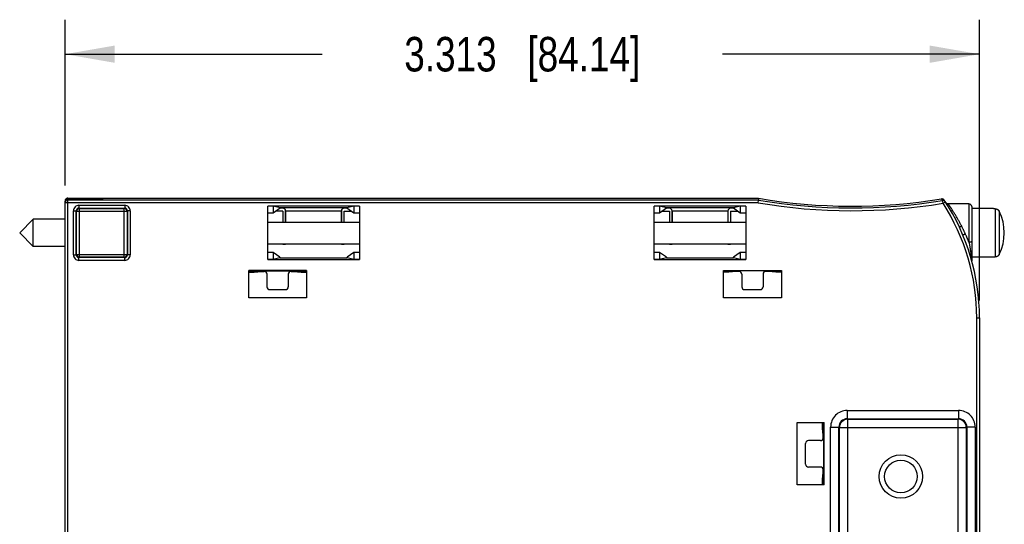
# Model space of a CAD drawing. Header units: inches. Extents: x 0 to 22, y 0 to 17.
# Tile 7 of 21: x 6.7 to 10.3, y 6.8 to 8.6. Entities that reach past the tile are written whole.
import ezdxf

# ---------------------------------------------------------------- set-up
doc = ezdxf.new("R2010")
doc.units = ezdxf.units.IN
doc.header["$LTSCALE"] = 1.21
doc.header["$MEASUREMENT"] = 0
doc.layers.get('0').update_dxf_attribs({"linetype": 'CONTINUOUS'})
doc.layers.add('DIMENSIONS', color=7, linetype='CONTINUOUS')
doc.styles.get("Standard").update_dxf_attribs({"font": 'txt', "width": 0.8})
doc.dimstyles.new('DIMSTYLE_1', dxfattribs={"dimtxt": 0.125, "dimasz": 0.18, "dimexe": 0.18, "dimexo": 0.0625, "dimgap": 0.09, "dimtad": 0, "dimtih": 1, "dimtoh": 1, "dimdec": 3, "dimzin": 4, "dimdsep": 46, "dimtxsty": 'STANDARD', "dimblk": '_FILLED', "dimblk1": '_FILLED', "dimblk2": '_FILLED', "dimcen": 0.09, "dimadec": 0, "dimazin": 0, "dimtp": 0.01, "dimtm": 0.01, "dimtfac": 1, "dimtdec": 3, "dimtofl": 0, "dimtmove": 0, "dimatfit": 3, "dimldrblk": '_FILLED', "dimfxl": 1, "dimtolj": 1, "dimtzin": 4, "dimarcsym": 0})

# ---------------------------------------------------------------- blocks, each defined once
blk = doc.blocks.new('_FILLED')
at = {"color": 0, "linetype": 'BYBLOCK'}
blk.add_solid([(0, 0), (-1, 0.174), (-1, -0.174)], dxfattribs=at)
blk = doc.blocks.new('*D2')
at = {"layer": 'DIMENSIONS', "color": 2, "linetype": 'CONTINUOUS'}
for p, q in [((6.8595, 8.0132), (6.8595, 8.6141)), ((10.172, 7.5964), (10.172, 8.6141)), ((6.8595, 8.4891), (7.7907, 8.4891)), ((10.172, 8.4891), (9.2407, 8.4891))]:
    blk.add_line(p, q, dxfattribs=at)
at = {"layer": 'DIMENSIONS', "color": 2, "linetype": 'CONTINUOUS', "xscale": 0.18, "yscale": 0.18, "zscale": 0.18, "rotation": 180}
blk.add_blockref('_FILLED', (6.8595, 8.4891), dxfattribs=at)
at = {"layer": 'DIMENSIONS', "color": 2, "linetype": 'CONTINUOUS', "xscale": 0.18, "yscale": 0.18, "zscale": 0.18}
blk.add_blockref('_FILLED', (10.172, 8.4891), dxfattribs=at)
at = {"layer": 'DIMENSIONS', "color": 2, "linetype": 'CONTINUOUS', "insert": (8.5157, 8.5516), "char_height": 0.125, "width": 1.325, "attachment_point": 2, "line_spacing_factor": 0.9}
blk.add_mtext('3.313{\\Ftxt.shx;\\W1.000000;\\H0.125000; }[84.14]', dxfattribs=at)

msp = doc.modelspace()

# ---------------------------------------------------------------- linework, layer by layer
at = {"color": 7, "linetype": 'CONTINUOUS'}
for p, q in [((6.8595, 3.8615), (6.8595, 7.9572)), ((6.8595, 7.9548), (6.86, 7.9548)), ((6.8695, 7.9648), (6.8693, 7.9616)), ((6.8694, 7.9672), (9.372, 7.9672)), ((6.8695, 7.9672), (6.8695, 7.9648)), ((6.8695, 7.9648), (6.9555, 7.9648)), ((6.9603, 7.9616), (6.8695, 7.9615)), ((6.8695, 3.8515), (6.8695, 7.9615)), ((6.8695, 7.9615), (6.8695, 7.9615)), ((9.3714, 7.9607), (6.8695, 7.9607)), ((6.9555, 7.9648), (6.9553, 7.9616)), ((6.9935, 7.9618), (6.9555, 7.9616)), ((6.9555, 7.9616), (6.9555, 7.9616)), ((6.9661, 7.9616), (6.9603, 7.9616)), ((6.971, 7.9616), (6.9661, 7.9616)), ((6.9762, 7.9616), (6.971, 7.9616)), ((6.9804, 7.9617), (6.9762, 7.9616)), ((6.9838, 7.9617), (6.9804, 7.9617)), ((6.9867, 7.9617), (6.9838, 7.9617)), ((6.989, 7.9617), (6.9867, 7.9617)), ((6.9907, 7.9618), (6.989, 7.9617)), ((6.9918, 7.9618), (6.9907, 7.9618)), ((6.9925, 7.9618), (6.9918, 7.9618)), ((6.9928, 7.9618), (6.9925, 7.9618)), ((6.9931, 7.9618), (6.9928, 7.9618)), ((6.9933, 7.9618), (6.9931, 7.9618)), ((6.9934, 7.9618), (6.9933, 7.9618)), ((6.9935, 7.9618), (6.9934, 7.9618)), ((6.9934, 7.9618), (6.9934, 7.9618)), ((6.9945, 7.9619), (6.9935, 7.9618)), ((6.9935, 7.9618), (6.9935, 7.9618)), ((6.9945, 7.9644), (6.9945, 7.9619)), ((9.3706, 7.9507), (9.3714, 7.9607)), ((9.372, 7.9672), (9.3714, 7.9607)), ((10.0399, 7.9493), (10.0382, 7.9591)), ((10.0399, 7.9493), (10.0483, 7.9547)), ((9.3706, 7.9507), (6.8595, 7.9507)), ((6.8897, 7.7621), (6.8897, 7.9216)), ((6.8897, 7.9216), (6.8997, 7.9216)), ((6.8997, 7.7621), (6.8997, 7.9216)), ((6.8997, 7.9216), (6.9013, 7.92)), ((6.9013, 7.7637), (6.9013, 7.92)), ((6.9013, 7.92), (7.0838, 7.92)), ((6.9097, 7.9416), (6.9097, 7.9316)), ((6.9097, 7.9416), (7.0754, 7.9416)), ((6.9097, 7.9316), (6.9113, 7.93)), ((6.9097, 7.9316), (7.0754, 7.9316)), ((6.9113, 7.7537), (6.9113, 7.93)), ((6.9113, 7.93), (7.0738, 7.93)), ((7.0754, 7.9316), (7.0738, 7.93)), ((7.0738, 7.7537), (7.0738, 7.93)), ((7.0754, 7.9416), (7.0754, 7.9316)), ((7.0854, 7.9216), (7.0838, 7.92)), ((7.0838, 7.92), (7.0838, 7.7637)), ((7.0854, 7.9216), (7.0854, 7.7621)), ((7.0954, 7.9216), (7.0854, 7.9216)), ((7.0954, 7.9216), (7.0954, 7.7621)), ((7.5934, 7.745), (7.5934, 7.9387)), ((7.9255, 7.9387), (7.5934, 7.9387)), ((7.6134, 7.9381), (7.5934, 7.9381)), ((7.6134, 7.9381), (7.6134, 7.9136)), ((7.6384, 7.9323), (7.6134, 7.9381)), ((7.6384, 7.9308), (7.6134, 7.9136)), ((7.6485, 7.921), (7.6241, 7.921)), ((7.6384, 7.9323), (7.6384, 7.9308)), ((7.8805, 7.9323), (7.6384, 7.9323)), ((7.6484, 7.9308), (7.6384, 7.9308)), ((7.6485, 7.921), (7.6485, 7.8812)), ((7.6584, 7.9208), (7.6584, 7.8812)), ((7.6585, 7.8812), (7.6585, 7.921)), ((7.8605, 7.921), (7.6585, 7.921)), ((7.8605, 7.8812), (7.8605, 7.921)), ((7.8605, 7.9208), (7.8605, 7.8812)), ((7.8805, 7.9308), (7.8705, 7.9308)), ((7.8705, 7.8812), (7.8705, 7.921)), ((7.8705, 7.921), (7.8948, 7.921)), ((7.9055, 7.9381), (7.8805, 7.9323)), ((7.8805, 7.9323), (7.8805, 7.9308)), ((7.9055, 7.9136), (7.8805, 7.9308)), ((7.9055, 7.9381), (7.9055, 7.9136)), ((7.9255, 7.9381), (7.9055, 7.9381)), ((7.9255, 7.9387), (7.9255, 7.745)), ((8.9934, 7.745), (8.9934, 7.9387)), ((9.3255, 7.9387), (8.9934, 7.9387)), ((9.0134, 7.9381), (8.9934, 7.9381)), ((9.0134, 7.9381), (9.0134, 7.9136)), ((9.0384, 7.9323), (9.0134, 7.9381)), ((9.0384, 7.9308), (9.0134, 7.9136)), ((9.0241, 7.921), (9.0485, 7.921)), ((9.0384, 7.9323), (9.0384, 7.9308)), ((9.2805, 7.9323), (9.0384, 7.9323)), ((9.0484, 7.9308), (9.0384, 7.9308)), ((9.0485, 7.921), (9.0485, 7.8812)), ((9.0584, 7.9208), (9.0584, 7.8812)), ((9.0585, 7.8812), (9.0585, 7.921)), ((9.2605, 7.921), (9.0585, 7.921)), ((9.2605, 7.921), (9.2605, 7.8812)), ((9.2605, 7.9208), (9.2605, 7.8812)), ((9.2805, 7.9308), (9.2705, 7.9308)), ((9.2705, 7.921), (9.2705, 7.8812)), ((9.2705, 7.921), (9.2948, 7.921)), ((9.3055, 7.9381), (9.2805, 7.9323)), ((9.2805, 7.9323), (9.2805, 7.9308)), ((9.3055, 7.9136), (9.2805, 7.9308)), ((9.3055, 7.9381), (9.3055, 7.9136)), ((9.3255, 7.9381), (9.3055, 7.9381)), ((9.3255, 7.9387), (9.3255, 7.745)), ((10.0507, 7.9509), (10.0503, 7.9515)), ((10.134, 7.9469), (10.0588, 7.9469)), ((10.134, 7.9469), (10.134, 7.8076)), ((10.144, 7.9369), (10.144, 7.7407)), ((10.2227, 7.9301), (10.144, 7.9304)), ((10.2227, 7.929), (10.2227, 7.9301)), ((10.2294, 7.929), (10.2227, 7.929)), ((10.2294, 7.929), (10.2294, 7.7547)), ((10.2433, 7.9203), (10.2433, 7.7634)), ((6.7442, 7.8911), (6.695, 7.8419)), ((6.7442, 7.7926), (6.7442, 7.8911)), ((6.8595, 7.8911), (6.7442, 7.8911)), ((7.6134, 7.9136), (7.5934, 7.9136)), ((7.9255, 7.9136), (7.9055, 7.9136)), ((9.0134, 7.9136), (8.9934, 7.9136)), ((9.3255, 7.9136), (9.3055, 7.9136)), ((7.5934, 7.8812), (7.9255, 7.8812)), ((8.9934, 7.8812), (9.3255, 7.8812)), ((6.7442, 7.7926), (6.695, 7.8419)), ((6.8595, 7.7926), (6.7442, 7.7926)), ((7.5934, 7.8025), (7.9255, 7.8025)), ((7.6485, 7.8025), (7.6485, 7.801)), ((7.6485, 7.801), (7.6584, 7.8012)), ((7.6584, 7.8012), (7.6585, 7.8012)), ((7.6585, 7.8014), (7.6585, 7.8025)), ((7.6585, 7.801), (7.6585, 7.8012)), ((7.8605, 7.8012), (7.6585, 7.8012)), ((7.8605, 7.8014), (7.8605, 7.8025)), ((7.8605, 7.801), (7.8605, 7.8012)), ((7.8605, 7.8012), (7.8605, 7.8012)), ((7.8605, 7.8012), (7.8705, 7.801)), ((7.8705, 7.801), (7.8705, 7.8025)), ((8.9934, 7.8025), (9.3255, 7.8025)), ((9.0485, 7.8025), (9.0485, 7.801)), ((9.0485, 7.801), (9.0584, 7.8012)), ((9.0584, 7.8012), (9.0585, 7.8012)), ((9.0585, 7.8014), (9.0585, 7.8025)), ((9.0585, 7.801), (9.0585, 7.8012)), ((9.2605, 7.8012), (9.0585, 7.8012)), ((9.2605, 7.8025), (9.2605, 7.8014)), ((9.2605, 7.801), (9.2605, 7.8012)), ((9.2605, 7.8012), (9.2705, 7.801)), ((9.2605, 7.8012), (9.2605, 7.8012)), ((9.2705, 7.8025), (9.2705, 7.801)), ((6.8897, 7.7621), (6.8997, 7.7621)), ((6.8997, 7.7621), (6.9013, 7.7637)), ((6.9013, 7.7637), (7.0838, 7.7637)), ((6.9097, 7.7521), (6.9113, 7.7537)), ((6.9097, 7.7421), (6.9097, 7.7521)), ((7.0754, 7.7521), (6.9097, 7.7521)), ((7.0754, 7.7421), (6.9097, 7.7421)), ((7.0738, 7.7537), (6.9113, 7.7537)), ((7.0754, 7.7521), (7.0738, 7.7537)), ((7.0754, 7.7421), (7.0754, 7.7521)), ((7.0854, 7.7621), (7.0838, 7.7637)), ((7.0954, 7.7621), (7.0854, 7.7621)), ((7.6134, 7.7702), (7.5934, 7.7702)), ((7.6134, 7.7457), (7.5934, 7.7457)), ((7.5934, 7.745), (7.9255, 7.745)), ((7.6134, 7.7702), (7.6134, 7.7457)), ((7.6376, 7.7534), (7.6134, 7.7702)), ((7.6376, 7.7512), (7.6134, 7.7457)), ((7.6376, 7.7534), (7.6376, 7.7512)), ((7.6376, 7.7534), (7.6376, 7.7512)), ((7.6376, 7.7512), (7.8813, 7.7512)), ((7.9055, 7.7702), (7.8813, 7.7534)), ((7.8813, 7.7512), (7.8813, 7.7534)), ((7.8813, 7.7512), (7.8813, 7.7534)), ((7.9055, 7.7457), (7.8813, 7.7512)), ((7.9055, 7.7702), (7.9055, 7.7457)), ((7.9255, 7.7702), (7.9055, 7.7702)), ((7.9255, 7.7457), (7.9055, 7.7457)), ((9.0134, 7.7702), (8.9934, 7.7702)), ((9.0134, 7.7457), (8.9934, 7.7457)), ((8.9934, 7.745), (9.3255, 7.745)), ((9.0134, 7.7702), (9.0134, 7.7457)), ((9.0376, 7.7534), (9.0134, 7.7702)), ((9.0376, 7.7512), (9.0134, 7.7457)), ((9.0376, 7.7534), (9.0376, 7.7512)), ((9.0376, 7.7534), (9.0376, 7.7512)), ((9.0376, 7.7512), (9.2813, 7.7512)), ((9.3055, 7.7702), (9.2813, 7.7534)), ((9.2813, 7.7512), (9.2813, 7.7534)), ((9.2813, 7.7512), (9.2813, 7.7534)), ((9.3055, 7.7457), (9.2813, 7.7512)), ((9.3055, 7.7702), (9.3055, 7.7457)), ((9.3255, 7.7702), (9.3055, 7.7702)), ((9.3255, 7.7457), (9.3055, 7.7457)), ((10.2227, 7.7536), (10.144, 7.7533)), ((10.144, 7.7407), (10.144, 7.7409)), ((10.2227, 7.7536), (10.2227, 7.7547)), ((10.2227, 7.7547), (10.2294, 7.7547)), ((7.5245, 7.6063), (7.5245, 7.7055)), ((7.7345, 7.7055), (7.5245, 7.7055)), ((7.5245, 7.7049), (7.5445, 7.7049)), ((7.5445, 7.7049), (7.5445, 7.6999)), ((7.5445, 7.7049), (7.5709, 7.704)), ((7.688, 7.704), (7.7145, 7.7049)), ((7.7145, 7.7049), (7.7145, 7.6999)), ((7.7145, 7.7049), (7.7345, 7.7049)), ((7.7345, 7.7055), (7.7345, 7.6063)), ((9.2445, 7.6063), (9.2445, 7.7055)), ((9.2445, 7.7055), (9.4545, 7.7055)), ((9.2645, 7.7049), (9.2445, 7.7049)), ((9.2645, 7.7049), (9.2645, 7.6999)), ((9.2909, 7.704), (9.2645, 7.7049)), ((9.4345, 7.7049), (9.408, 7.704)), ((9.4345, 7.7049), (9.4345, 7.6999)), ((9.4545, 7.7049), (9.4345, 7.7049)), ((9.4545, 7.7055), (9.4545, 7.6063)), ((7.5245, 7.6999), (7.5445, 7.6999)), ((7.5445, 7.6999), (7.5709, 7.7025)), ((7.5709, 7.704), (7.5709, 7.7025)), ((7.5709, 7.704), (7.688, 7.704)), ((7.5709, 7.7025), (7.5809, 7.7025)), ((7.5909, 7.6925), (7.5909, 7.6463)), ((7.668, 7.6925), (7.668, 7.6463)), ((7.678, 7.7025), (7.688, 7.7025)), ((7.688, 7.704), (7.688, 7.7025)), ((7.688, 7.7025), (7.7145, 7.6999)), ((7.7145, 7.6999), (7.7345, 7.6999)), ((9.2645, 7.6999), (9.2445, 7.6999)), ((9.2909, 7.7025), (9.2645, 7.6999)), ((9.2909, 7.704), (9.2909, 7.7025)), ((9.408, 7.704), (9.2909, 7.704)), ((9.3009, 7.7025), (9.2909, 7.7025)), ((9.3109, 7.6925), (9.3109, 7.6463)), ((9.388, 7.6925), (9.388, 7.6463)), ((9.408, 7.7025), (9.398, 7.7025)), ((9.408, 7.704), (9.408, 7.7025)), ((9.4345, 7.6999), (9.408, 7.7025)), ((9.4545, 7.6999), (9.4345, 7.6999)), ((7.6009, 7.6363), (7.658, 7.6363)), ((9.3209, 7.6363), (9.378, 7.6363)), ((7.7345, 7.6063), (7.5245, 7.6063)), ((9.4545, 7.6063), (9.2445, 7.6063)), ((10.162, 7.5339), (10.172, 7.5339)), ((10.162, 4.2849), (10.162, 7.5339)), ((10.172, 7.5339), (10.172, 4.2849)), ((9.6927, 7.1986), (9.6927, 7.1686)), ((9.6927, 7.1986), (10.0962, 7.1986)), ((10.0962, 7.1986), (10.0962, 7.1686)), ((9.512, 6.9287), (9.512, 7.1544)), ((9.512, 7.1544), (9.6093, 7.1544)), ((9.6037, 7.1344), (9.6037, 7.1544)), ((9.6063, 7.1094), (9.6037, 7.1344)), ((9.6086, 7.1344), (9.6037, 7.1344)), ((9.6078, 7.1094), (9.6086, 7.1344)), ((9.6086, 7.1344), (9.6086, 7.1544)), ((9.6093, 6.9287), (9.6093, 7.1544)), ((9.6327, 4.6801), (9.6327, 7.1386)), ((9.6327, 7.1386), (9.6627, 7.1386)), ((9.6627, 4.6801), (9.6627, 7.1386)), ((9.6627, 7.1386), (9.6646, 7.1367)), ((9.6646, 4.682), (9.6646, 7.1367)), ((9.6646, 7.1367), (10.1243, 7.1367)), ((9.6927, 7.1686), (10.0962, 7.1686)), ((9.6927, 7.1686), (9.6946, 7.1667)), ((9.6946, 4.652), (9.6946, 7.1667)), ((9.6946, 7.1667), (10.0943, 7.1667)), ((10.0962, 7.1686), (10.0943, 7.1667)), ((10.0943, 4.652), (10.0943, 7.1667)), ((10.1262, 7.1386), (10.1243, 7.1367)), ((10.1243, 7.1367), (10.1243, 4.682)), ((10.1562, 7.1386), (10.1262, 7.1386)), ((10.1262, 7.1386), (10.1262, 4.6801)), ((10.1562, 7.1386), (10.1562, 4.6801)), ((9.6063, 7.0994), (9.6063, 7.1094)), ((9.6078, 7.1094), (9.6063, 7.1094)), ((9.6078, 6.9737), (9.6078, 7.1094)), ((9.542, 7.0036), (9.542, 7.0794)), ((9.5963, 7.0894), (9.5527, 7.0894)), ((9.5963, 6.9937), (9.5526, 6.9937)), ((9.6037, 6.9487), (9.6063, 6.9737)), ((9.6063, 6.9737), (9.6063, 6.9837)), ((9.6078, 6.9737), (9.6063, 6.9737)), ((9.6086, 6.9487), (9.6078, 6.9737)), ((9.6093, 6.9287), (9.512, 6.9287)), ((9.6086, 6.9487), (9.6037, 6.9487)), ((9.6037, 6.9287), (9.6037, 6.9487)), ((9.6086, 6.9287), (9.6086, 6.9487))]:
    msp.add_line(p, q, dxfattribs=at)
msp.add_lwpolyline([(10.0588, 7.9469), (10.0583, 7.9469), (10.0576, 7.9469), (10.0569, 7.947), (10.0562, 7.9472), (10.0556, 7.9474), (10.055, 7.9476), (10.0543, 7.9479), (10.0537, 7.9482), (10.0532, 7.9486), (10.0526, 7.949), (10.0521, 7.9494), (10.0516, 7.9499), (10.0511, 7.9504), (10.0507, 7.9509)], dxfattribs=at)
for radius in [0.0787, 0.0591]:
    msp.add_circle((9.8872, 6.9594), radius, dxfattribs=at)
for centre, radius, start, end in [((6.8695, 7.9548), 0.01, 89.9988, 179.9988), ((6.8696, 7.9572), 0.0101, 135.5681, 180.0528), ((6.8695, 7.9515), 0.01, 90.0131, 180), ((6.8695, 7.9507), 0.01, 89.9989, 175.9083), ((6.9945, 7.9544), 0.01, 89.9998, 132.9119), ((6.9945, 7.9519), 0.01, 90, 96.8279), ((9.7094, 9.9382), 2.0062, 260.3014, 279.4339), ((9.7094, 9.9382), 1.9997, 260.2855, 279.3525), ((10.036, 7.9552), 0.01, 33.2871, 99.3554), ((9.3889, 7.5431), 0.7712, 32.6508, 33.1805), ((10.0399, 7.9493), 0.01, 32.7543, 99.4387), ((9.3942, 7.5339), 0.7778, 0, 33.2863), ((6.8695, 7.9507), 0.01, 175.9085, 179.9995), ((6.9097, 7.9216), 0.02, 89.9915, 180.0086), ((6.9097, 7.9216), 0.00998, 89.9348, 180.0652), ((6.9113, 7.92), 0.01, 90.0479, 179.9521), ((7.0738, 7.92), 0.01, 0.0479, 89.9521), ((7.0754, 7.9216), 0.02, 359.9915, 90.0086), ((7.0754, 7.9216), 0.00998, 359.9348, 90.0652), ((9.7094, 9.9382), 2.0162, 260.3255, 279.4339), ((9.3942, 7.5339), 0.7678, 0, 32.7539), ((10.134, 7.9369), 0.01, 0, 90), ((10.0871, 7.8419), 0.1748, 333.347, 26.653), ((6.9097, 7.7621), 0.02, 179.9915, 270.0086), ((6.9097, 7.7621), 0.00998, 179.9348, 270.0652), ((6.9113, 7.7637), 0.01, 180.0479, 269.9521), ((7.0738, 7.7637), 0.01, 270.0479, 359.9521), ((7.0754, 7.7621), 0.02, 269.9915, 0.0086), ((7.0754, 7.7621), 0.00998, 269.9348, 0.0652), ((9.6927, 7.1386), 0.06, 89.9916, 180.0084), ((10.0962, 7.1386), 0.06, 359.9916, 90.0084), ((9.6927, 7.1386), 0.03, 89.9353, 180.0647), ((9.6946, 7.1367), 0.03, 90.0477, 179.9523), ((10.0943, 7.1367), 0.03, 0.0477, 89.9523), ((10.0962, 7.1386), 0.03, 359.9353, 90.0647)]:
    msp.add_arc(centre, radius, start, end, dxfattribs=at)
for centre, major_axis, ratio, start_param, end_param in [((7.6484, 7.9208), (0.00708, 0.00708), 0.999315, -0.785056, 0.785056), ((7.8705, 7.9208), (0.00708, -0.00708), 0.999315, 2.356537, 3.926648), ((9.0484, 7.9208), (0.00708, 0.00708), 0.999315, -0.785056, 0.785056), ((9.2705, 7.9208), (0.00708, -0.00708), 0.999315, 2.356537, 3.926648), ((7.6276, 7.7534), (0.01, 0), 0.026186, 0, 0.037908), ((7.6276, 7.7512), (0.01, 0), 0.008727, -0.037908, -0.008727), ((7.8913, 7.7534), (0.01, 0), 0.026186, 3.103685, 3.141593), ((7.8913, 7.7512), (0.01, 0), 0.008727, -3.132866, -3.103685), ((9.0276, 7.7534), (0.01, 0), 0.026186, 0, 0.037908), ((9.0276, 7.7512), (0.01, 0), 0.008727, -0.037908, -0.008727), ((9.2913, 7.7534), (0.01, 0), 0.026186, 3.103685, 3.141593), ((9.2913, 7.7512), (0.01, 0), 0.008727, -3.132866, -3.103685), ((7.5809, 7.6925), (0.00708, 0.00708), 0.999315, -0.785056, 0.785056), ((7.678, 7.6925), (0.00708, -0.00708), 0.999315, 2.356537, 3.926648), ((9.3009, 7.6925), (0.00708, 0.00708), 0.999315, -0.785056, 0.785056), ((9.398, 7.6925), (0.00708, -0.00708), 0.999315, 2.356537, 3.926648), ((7.6009, 7.6463), (-0.00394, -0.00921), 0.997794, -1.165473, 0.403725), ((7.658, 7.6463), (-0.00394, 0.00921), 0.997794, 2.737867, 4.307065), ((9.3209, 7.6463), (-0.00394, -0.00921), 0.997794, -1.165473, 0.403725), ((9.378, 7.6463), (-0.00394, 0.00921), 0.997794, 2.737867, 4.307065), ((9.5963, 7.0994), (0.01, 0), 0.999657, -1.570796, 0), ((9.5527, 7.0794), (0.0108, 0), 0.928477, 1.570796, 3.141593), ((9.5527, 7.0037), (-0.0108, -0.0007), 0.928202, -0.06069, 1.500384), ((9.5963, 6.9837), (0.00708, 0.00708), 0.999315, -0.785056, 0.785056)]:
    msp.add_ellipse(centre, major_axis=major_axis, ratio=ratio, start_param=start_param, end_param=end_param, dxfattribs=at)
for points, knots in [([(6.8694, 7.9672), (6.8691, 7.9672), (6.8684, 7.9672), (6.8675, 7.967), (6.8666, 7.9668), (6.8657, 7.9665), (6.8648, 7.9661), (6.8641, 7.9657), (6.8635, 7.9653), (6.8631, 7.965), (6.8627, 7.9647), (6.8625, 7.9644), (6.8624, 7.9643)], [0, 0, 0, 0, 0.119322, 0.239125, 0.359927, 0.482294, 0.606809, 0.734106, 0.799032, 0.864915, 0.931873, 1, 1, 1, 1]), ([(6.9555, 7.9648), (6.9568, 7.9648), (6.9593, 7.9647), (6.9631, 7.9647), (6.9668, 7.9647), (6.9704, 7.9647), (6.9739, 7.9647), (6.9772, 7.9647), (6.9797, 7.9647), (6.9817, 7.9647), (6.9831, 7.9646), (6.9844, 7.9646), (6.9856, 7.9646), (6.9868, 7.9646), (6.9879, 7.9646), (6.9889, 7.9646), (6.9899, 7.9646), (6.9907, 7.9646), (6.9915, 7.9645), (6.9921, 7.9645), (6.9925, 7.9645), (6.9928, 7.9645), (6.993, 7.9645), (6.9933, 7.9645), (6.9935, 7.9645), (6.9937, 7.9645), (6.9939, 7.9645), (6.994, 7.9645), (6.9942, 7.9644), (6.9943, 7.9644), (6.9943, 7.9644), (6.9944, 7.9644), (6.9944, 7.9644), (6.9944, 7.9644), (6.9944, 7.9644), (6.9944, 7.9644), (6.9944, 7.9644), (6.9945, 7.9644), (6.9945, 7.9644), (6.9945, 7.9644), (6.9945, 7.9644)], [0, 0, 0, 0, 0.098801, 0.196432, 0.291983, 0.384565, 0.473314, 0.557407, 0.636057, 0.673112, 0.708537, 0.742248, 0.774166, 0.804219, 0.832339, 0.858456, 0.882509, 0.904447, 0.924216, 0.941769, 0.949702, 0.957066, 0.963858, 0.970074, 0.97571, 0.980762, 0.985227, 0.989103, 0.992389, 0.995084, 0.997186, 0.998015, 0.998696, 0.998981, 0.99923, 0.999443, 0.999619, 0.999761, 0.999869, 1, 1, 1, 1]), ([(10.1076, 7.8657), (10.1067, 7.8674), (10.1049, 7.871), (10.1021, 7.8762), (10.0993, 7.8814), (10.0964, 7.8866), (10.0935, 7.8918), (10.0906, 7.8969), (10.0876, 7.902), (10.0846, 7.9071), (10.0815, 7.9122), (10.0784, 7.9172), (10.0752, 7.9222), (10.0725, 7.9264), (10.0704, 7.9297), (10.0687, 7.9322), (10.0671, 7.9346), (10.0657, 7.9367), (10.0646, 7.9383), (10.0638, 7.9395), (10.063, 7.9408), (10.0621, 7.942), (10.0614, 7.943), (10.0609, 7.9438), (10.0605, 7.9444), (10.06, 7.945), (10.0596, 7.9456), (10.0593, 7.9462), (10.059, 7.9466), (10.0588, 7.9468), (10.0588, 7.9469)], [0, 0, 0, 0, 0.0625, 0.125, 0.1875, 0.25, 0.3125, 0.375, 0.4375, 0.5, 0.5625, 0.625, 0.6875, 0.75, 0.78125, 0.8125, 0.84375, 0.875, 0.890625, 0.90625, 0.921875, 0.9375, 0.953125, 0.960937, 0.96875, 0.976562, 0.984375, 0.992187, 0.996094, 1, 1, 1, 1]), ([(10.2294, 7.929), (10.2297, 7.929), (10.2305, 7.929), (10.2315, 7.9289), (10.2326, 7.9287), (10.2337, 7.9284), (10.2347, 7.9281), (10.2357, 7.9277), (10.2367, 7.9272), (10.2376, 7.9266), (10.2385, 7.926), (10.2393, 7.9254), (10.2402, 7.9246), (10.2409, 7.9239), (10.2416, 7.923), (10.2423, 7.9222), (10.2428, 7.9212), (10.2432, 7.9206), (10.2433, 7.9203)], [0, 0, 0, 0, 0.0625, 0.124999, 0.187499, 0.249999, 0.312499, 0.374999, 0.437499, 0.499999, 0.562499, 0.624999, 0.687499, 0.749999, 0.812499, 0.874999, 0.937499, 1, 1, 1, 1]), ([(10.1076, 7.8657), (10.1073, 7.8656), (10.1068, 7.8653), (10.1059, 7.865), (10.1051, 7.8647), (10.1043, 7.8644), (10.1036, 7.8641), (10.1028, 7.8639), (10.1022, 7.8637), (10.1015, 7.8636), (10.101, 7.8635), (10.1006, 7.8634), (10.1004, 7.8634), (10.1001, 7.8633), (10.0999, 7.8633), (10.0997, 7.8633), (10.0995, 7.8633), (10.0993, 7.8633), (10.0991, 7.8634), (10.099, 7.8634), (10.0989, 7.8634), (10.0988, 7.8635), (10.0987, 7.8636), (10.0986, 7.8636), (10.0986, 7.8637), (10.0986, 7.8637)], [0, 0, 0, 0, 0.095342, 0.189092, 0.280496, 0.368817, 0.453352, 0.533434, 0.608445, 0.677823, 0.741072, 0.770268, 0.797786, 0.823589, 0.847653, 0.869961, 0.890509, 0.909311, 0.9264, 0.941839, 0.955727, 0.968219, 0.97954, 0.99, 1, 1, 1, 1]), ([(10.121, 7.8376), (10.1204, 7.8388), (10.1193, 7.8411), (10.1177, 7.8447), (10.116, 7.8482), (10.1144, 7.8518), (10.1127, 7.8553), (10.111, 7.8588), (10.1094, 7.8623), (10.1082, 7.8645), (10.1076, 7.8657)], [0, 0, 0, 0, 0.125726, 0.251477, 0.377133, 0.502578, 0.627696, 0.752375, 0.876507, 1, 1, 1, 1]), ([(10.121, 7.8376), (10.1205, 7.8374), (10.1194, 7.8369), (10.1178, 7.8362), (10.1166, 7.8357), (10.1157, 7.8353), (10.115, 7.835), (10.1144, 7.8347), (10.1139, 7.8344), (10.1134, 7.8342), (10.113, 7.834), (10.1126, 7.8338), (10.1124, 7.8337), (10.1122, 7.8336), (10.1121, 7.8335), (10.112, 7.8334), (10.1119, 7.8334), (10.1119, 7.8334)], [0, 0, 0, 0, 0.17552, 0.346084, 0.5064, 0.581146, 0.6515, 0.716917, 0.776889, 0.830955, 0.878696, 0.919748, 0.953801, 0.968123, 0.980608, 0.991238, 1, 1, 1, 1]), ([(10.134, 7.8076), (10.133, 7.8101), (10.1309, 7.8151), (10.1278, 7.8225), (10.125, 7.8288), (10.1227, 7.8338), (10.1216, 7.8363), (10.121, 7.8376)], [0, 0, 0, 0, 0.244928, 0.494067, 0.746156, 0.872931, 1, 1, 1, 1]), ([(10.144, 7.8109), (10.144, 7.8108), (10.1439, 7.8107), (10.1439, 7.8105), (10.1439, 7.8104), (10.1438, 7.8102), (10.1437, 7.8101), (10.1435, 7.8099), (10.1434, 7.8098), (10.1432, 7.8096), (10.143, 7.8095), (10.1428, 7.8093), (10.1425, 7.8092), (10.1423, 7.8091), (10.142, 7.8089), (10.1416, 7.8088), (10.141, 7.8086), (10.1403, 7.8083), (10.1395, 7.8081), (10.1387, 7.808), (10.1378, 7.8078), (10.1369, 7.8077), (10.1359, 7.8077), (10.1349, 7.8076), (10.1343, 7.8076), (10.134, 7.8076)], [0, 0, 0, 0, 0.014462, 0.029213, 0.04452, 0.06062, 0.077709, 0.095942, 0.115438, 0.136283, 0.158535, 0.182229, 0.207384, 0.233999, 0.262063, 0.291554, 0.354665, 0.422987, 0.496059, 0.573339, 0.65422, 0.73804, 0.824101, 0.91167, 1, 1, 1, 1]), ([(10.134, 7.8076), (10.1343, 7.806), (10.1348, 7.8029), (10.1357, 7.7982), (10.1365, 7.7936), (10.1373, 7.789), (10.1381, 7.7845), (10.1388, 7.7801), (10.1395, 7.7758), (10.14, 7.7723), (10.1405, 7.7695), (10.1408, 7.7675), (10.1411, 7.7655), (10.1413, 7.7635), (10.1416, 7.7615), (10.1419, 7.7596), (10.1421, 7.7577), (10.1424, 7.7561), (10.1425, 7.7548), (10.1426, 7.7539), (10.1427, 7.753), (10.1429, 7.7521), (10.143, 7.7512), (10.1431, 7.7502), (10.1432, 7.7493), (10.1433, 7.7484), (10.1434, 7.7475), (10.1435, 7.7467), (10.1435, 7.7461), (10.1436, 7.7456), (10.1436, 7.7452), (10.1437, 7.7447), (10.1437, 7.7443), (10.1437, 7.7439), (10.1438, 7.7437), (10.1438, 7.7434), (10.1438, 7.743), (10.1438, 7.7426), (10.1438, 7.7423), (10.1439, 7.7421), (10.1439, 7.7419), (10.1439, 7.7418), (10.1439, 7.7416), (10.1439, 7.7415), (10.1439, 7.7414), (10.1439, 7.7413), (10.1439, 7.7412), (10.1438, 7.7412), (10.1438, 7.7411), (10.1438, 7.7411), (10.1438, 7.7411), (10.1438, 7.7411), (10.1438, 7.7411), (10.1438, 7.7411), (10.1438, 7.7411), (10.1438, 7.7411), (10.1438, 7.7411), (10.1438, 7.7411)], [0, 0, 0, 0, 0.071642, 0.142443, 0.212284, 0.281047, 0.348612, 0.414863, 0.479698, 0.543018, 0.574082, 0.604738, 0.63498, 0.664808, 0.694219, 0.723221, 0.751821, 0.780039, 0.794015, 0.807908, 0.821727, 0.835482, 0.849183, 0.862848, 0.876496, 0.890158, 0.903873, 0.9177, 0.924683, 0.93173, 0.938869, 0.94613, 0.953553, 0.957344, 0.961194, 0.965122, 0.969163, 0.9777, 0.982232, 0.984569, 0.986941, 0.9893, 0.991543, 0.993539, 0.995181, 0.996467, 0.997471, 0.998259, 0.998867, 0.999109, 0.999314, 0.999486, 0.999629, 0.999749, 0.999847, 0.999928, 1, 1, 1, 1]), ([(10.2433, 7.7634), (10.2432, 7.7631), (10.2428, 7.7625), (10.2423, 7.7616), (10.2416, 7.7607), (10.2409, 7.7599), (10.2402, 7.7591), (10.2393, 7.7584), (10.2385, 7.7577), (10.2376, 7.7571), (10.2367, 7.7565), (10.2357, 7.7561), (10.2347, 7.7557), (10.2337, 7.7553), (10.2326, 7.7551), (10.2315, 7.7549), (10.2305, 7.7547), (10.2297, 7.7547), (10.2294, 7.7547)], [0, 0, 0, 0, 0.062501, 0.125001, 0.187501, 0.250001, 0.312501, 0.375001, 0.437501, 0.500001, 0.562501, 0.625001, 0.687501, 0.750001, 0.812501, 0.875001, 0.9375, 1, 1, 1, 1])]:
    msp.add_open_spline(points, degree=3, knots=knots, dxfattribs=at)
msp.add_open_spline([(6.8693, 7.9616), (6.8693, 7.9616), (6.8693, 7.9615), (6.8693, 7.9615)], degree=3, dxfattribs=at)

# ---------------------------------------------------------------- dimensions: what is measured, and where the dimension line sits
at = {"layer": 'DIMENSIONS', "color": 2, "linetype": 'CONTINUOUS'}
dim = msp.add_linear_dim(base=(10.1719580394, 8.4890603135), p1=(6.8594580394, 8.0131721), p2=(10.1719580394, 7.5963598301), dimstyle='DIMSTYLE_1', dxfattribs=at)
dim.commit()
dim.dimension.update_dxf_attribs({"geometry": '*D2', "text_midpoint": (8.3657080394, 8.4890603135), "dimtype": 160})

doc.saveas('drawing.dxf')
